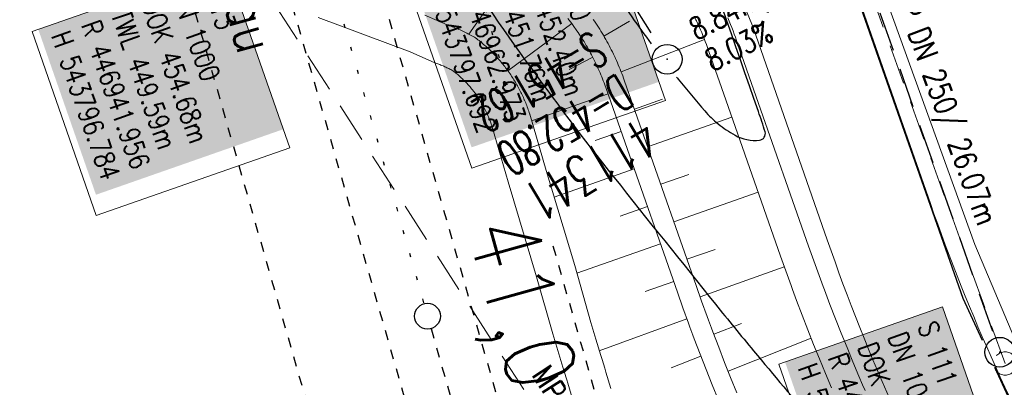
# Model space of a CAD drawing. Extents: x 446577 to 447240, y 443630 to 444842.
# Tile 6 of 71: x 446930 to 446980, y 443775 to 443794. Entities that reach past the tile are written whole.
import ezdxf

# ---------------------------------------------------------------- set-up
doc = ezdxf.new("R2010")
doc.units = 0
doc.header["$LTSCALE"] = 2
doc.header["$MEASUREMENT"] = 0
for name, pattern in [('ACAD_ISO03W100', [0.5, 0.25, -0.25]), ('AUSGEZOGEN', [0]), ('GESTRICH-X2', [1.5, 1, -0.5]), ('PUNKTX2_STR', [0.6, 0.1, -0.5])]:
    doc.linetypes.add(name, pattern=pattern)
doc.layers.get('0').update_dxf_attribs({"linetype": 'AUSGEZOGEN'})
for name, color, linetype in [('Bahnachse', 7, 'CONTINUOUS'), ('Beschriftung', 7, 'CONTINUOUS'), ('DB-Bahnachse', 15, 'CONTINUOUS'), ('FBR', 8, 'CONTINUOUS'), ('Gleisachsen', 7, 'CONTINUOUS'), ('Hintergrund', 7, 'CONTINUOUS'), ('Hintergrundplan', 7, 'CONTINUOUS'), ('Ingenieurbauwerke', 15, 'CONTINUOUS'), ('KANAL', 7, 'GESTRICH-X2'), ('SCHACHTNR', 6, 'CONTINUOUS'), ('SCHLITZRINNE', 8, 'AUSGEZOGEN'), ('SCHSYMBOL', 7, 'AUSGEZOGEN')]:
    doc.layers.add(name, color=color, linetype=linetype)
doc.styles.add('6', font='txt_____.ttf', dxfattribs={"width": 0.8, "height": 1})
doc.styles.add('8', font='txt_____.ttf', dxfattribs={"width": 0.8, "height": 1})
doc.styles.add('ROMANS', font='romans.shx', dxfattribs={"width": 0.8})

# ---------------------------------------------------------------- blocks, each defined once
blk = doc.blocks.new('GST')
at = {"color": 0}
blk.add_circle((0, 0), 0.75, dxfattribs=at)
blk.add_point((0, 0), dxfattribs=at)
blk = doc.blocks.new('10')
blk.add_blockref('GST', (0, 0))
blk = doc.blocks.new('Schacht')
at = {"color": 18, "lineweight": 9, "true_color": 0x000000}
blk.add_circle((0, 0), 0.779, dxfattribs=at)

msp = doc.modelspace()

# ---------------------------------------------------------------- linework, layer by layer
at = {"layer": 'Bahnachse', "color": 7, "linetype": 'PUNKTX2_STR'}
msp.add_line((446945.645, 443797.198), (446950.668, 443779.65), dxfattribs=at)
at = {"layer": 'Bahnachse', "linetype": 'ACAD_ISO03W100'}
msp.add_line((446951.025, 443778.4), (446970.876, 443709.042), dxfattribs=at)
at = {"layer": 'Bahnachse', "color": 7, "linetype": 'Continuous'}
msp.add_circle((446950.846, 443779.025), 0.65, dxfattribs=at)
at = {"layer": 'Beschriftung', "color": 18, "lineweight": 9, "true_color": 0x000000}
for points in [[(446959.603, 443799.143), (446962.84, 443789.876), (446953.085, 443786.468), (446949.847, 443795.736), (446959.603, 443799.143)], [(446940.679, 443796.758), (446943.914, 443787.499), (446934.159, 443784.091), (446930.924, 443793.351), (446940.679, 443796.758)], [(446976.789, 443779.498), (446980.556, 443768.716), (446972.311, 443765.836), (446968.544, 443776.618), (446976.789, 443779.498)]]:
    msp.add_lwpolyline(points, close=True, dxfattribs=at)
at = {"layer": 'FBR'}
for points in [[(446978.811, 443777.804), (446977.838, 443779.92), (446953.977, 443847.794), (446944.372, 443875.211)], [(447000.765, 443745.728), (447000.363, 443746.266), (446988.331, 443760.602), (446983.053, 443768.576), (446979.436, 443776.444)]]:
    msp.add_lwpolyline(points, dxfattribs=at)
for points in [[(446963.395, 443791.048, 0.000903), (446963.475, 443790.95, 0.008098), (446964.815, 443789.354, 0.044964), (446965.487, 443788.707, 0.04079), (446966.339, 443788.131, 0.158037), (446967.576, 443787.881, 0.469329), (446967.853, 443788.304, 0.009198), (446967.52, 443789.322, 0.000223), (446952.986, 443831.009, 0.000003), (446941.422, 443864.131, -0.000017)], [(446947.985, 443815.044, 0.012277), (446952.457, 443807.277, 0.013079), (446958.631, 443797.709, 0.003438), (446961.144, 443794.084, 0.004536), (446962.118, 443792.724, 0.010945)], [(446944.927, 443809.039, 0.01666), (446951.558, 443798.061, 0.023922), (446960.243, 443786.011, 0.001436), (446965.357, 443779.625, 0.003875), (446967.277, 443777.279, 0.002785), (446970.324, 443773.656, -0.000602), (446981.795, 443760.134, -0.0066)]]:
    msp.add_lwpolyline(points, format="xyb", dxfattribs=at)
at = {"layer": 'Gleisachsen', "linetype": 'ACAD_ISO03W100'}
for p, q in [((446947.808, 443797.817), (446973.382, 443708.462)), ((446943.482, 443796.579), (446969.057, 443707.219))]:
    msp.add_line(p, q, dxfattribs=at)
at = {"layer": 'Hintergrund', "color": 254, "lineweight": 18, "true_color": 0xcccccc}
for p, q in [((446955.237, 443796.496), (446952.932, 443793.214)), ((446958.117, 443793.747), (446954.9, 443791.37)), ((446959.728, 443793.124), (446961.024, 443793.879)), ((446960.601, 443791.327), (446964.797, 443792.952)), ((446959.175, 443792.052), (446957.979, 443791.442)), ((446959.943, 443790.208), (446956.094, 443788.859)), ((446961.271, 443789.443), (446962.687, 443789.939)), ((446961.933, 443787.555), (446966.179, 443789.043)), ((446960.605, 443788.32), (446959.289, 443787.86)), ((446961.266, 443786.433), (446957.23, 443785.019)), ((446962.594, 443785.668), (446964.01, 443786.163)), ((446963.255, 443783.78), (446967.502, 443785.268)), ((446961.927, 443784.545), (446960.553, 443784.064)), ((446962.588, 443782.658), (446958.374, 443781.181)), ((446963.917, 443781.893), (446965.332, 443782.388)), ((446964.58, 443780.006), (446968.822, 443781.507)), ((446963.25, 443780.77), (446961.806, 443780.265)), ((446963.92, 443778.886), (446959.502, 443777.285)), ((446965.267, 443778.127), (446966.67, 443778.659)), ((446965.989, 443776.262), (446970.171, 443777.924)), ((446964.622, 443777.013), (446963.119, 443776.432))]:
    msp.add_line(p, q, dxfattribs=at)
for points in [[(446897.446, 443843.078), (446898.315, 443840.597, 0.197945), (446909.973, 443827.513), (446957.244, 443804.551, -0.198221), (446967.381, 443793.174), (446970.989, 443782.875, 0.096812), (446989.639, 443750.499)], [(446966.999, 443810.897), (446976.179, 443784.694, 0.045108), (446983.49, 443768.569, 0.044349), (446993.529, 443753.985), (447000.514, 443745.55)]]:
    msp.add_lwpolyline(points, format="xyb", dxfattribs=at)
for points in [[(446967.995, 443812.015), (446972.701, 443798.464), (446978.422, 443782.64), (446982.269, 443773.532), (446985.673, 443766.346), (446994.641, 443754.968)], [(446945.332, 443794.06), (446949.969, 443792.322), (446951.215, 443791.782), (446951.325, 443791.743), (446951.369, 443791.726), (446951.425, 443791.705), (446951.476, 443791.684), (446951.527, 443791.664), (446951.575, 443791.644), (446951.631, 443791.62), (446951.677, 443791.6), (446951.72, 443791.58), (446951.776, 443791.554), (446951.826, 443791.531), (446951.875, 443791.507), (446951.929, 443791.481), (446951.968, 443791.461), (446952.023, 443791.432), (446952.077, 443791.404), (446952.121, 443791.38), (446952.159, 443791.359), (446952.198, 443791.328), (446952.24, 443791.294), (446952.282, 443791.26), (446952.323, 443791.225), (446952.371, 443791.184), (446952.413, 443791.148), (446952.447, 443791.118), (446952.494, 443791.075), (446952.534, 443791.039), (446952.566, 443791.008), (446952.612, 443790.964), (446952.651, 443790.926), (446952.69, 443790.888), (446952.728, 443790.85), (446952.766, 443790.81), (446952.81, 443790.765), (446952.847, 443790.726), (446952.877, 443790.692), (446952.914, 443790.652), (446952.956, 443790.604), (446952.991, 443790.564), (446953.027, 443790.523), (446953.067, 443790.474), (446953.098, 443790.438), (446953.135, 443790.391), (446953.153, 443790.367), (446953.19, 443790.319), (446953.216, 443790.285), (446953.248, 443790.241), (446953.284, 443790.191), (446953.313, 443790.149), (446953.353, 443790.092), (446953.378, 443790.055), (446953.412, 443790.005), (446953.435, 443789.969), (446953.464, 443789.923), (446953.497, 443789.871), (446953.525, 443789.825), (446953.553, 443789.778), (446953.584, 443789.725), (446953.606, 443789.689), (446953.632, 443789.641), (446953.668, 443789.577), (446953.688, 443789.54), (446953.708, 443789.502), (446953.736, 443789.448), (446953.769, 443789.383), (446953.788, 443789.345), (446953.806, 443789.307), (446953.834, 443789.246), (446953.86, 443789.19), (446953.885, 443789.136), (446953.888, 443789.129), (446953.89, 443789.123), (446953.918, 443789.058), (446953.939, 443789.006), (446953.956, 443788.962), (446953.978, 443788.906), (446953.999, 443788.85), (446954.014, 443788.811), (446954.032, 443788.758), (446954.052, 443788.701), (446954.071, 443788.645), (446954.084, 443788.604), (446954.911, 443785.793), (446956.345, 443781.008), (446957.155, 443778.144), (446957.408, 443777.294), (446957.664, 443776.456), (446957.729, 443776.244), (446957.861, 443775.826), (446957.913, 443775.647), (446958.166, 443774.801)], [(446950.719, 443794.177), (446951.947, 443793.644), (446952.015, 443793.62), (446952.083, 443793.594), (446952.151, 443793.568), (446952.219, 443793.541), (446952.286, 443793.514), (446952.353, 443793.486), (446952.421, 443793.457), (446952.488, 443793.428), (446952.554, 443793.398), (446952.621, 443793.367), (446952.687, 443793.336), (446952.753, 443793.304), (446952.824, 443793.269), (446952.885, 443793.238), (446952.95, 443793.204), (446953.015, 443793.17), (446953.08, 443793.135), (446953.145, 443793.099), (446953.209, 443793.063), (446953.273, 443793.026), (446953.331, 443792.981), (446953.389, 443792.936), (446953.447, 443792.89), (446953.504, 443792.844), (446953.561, 443792.797), (446953.617, 443792.75), (446953.673, 443792.702), (446953.729, 443792.654), (446953.784, 443792.605), (446953.838, 443792.556), (446953.893, 443792.506), (446953.946, 443792.456), (446953.999, 443792.405), (446954.052, 443792.354), (446954.104, 443792.302), (446954.156, 443792.25), (446954.207, 443792.197), (446954.258, 443792.144), (446954.308, 443792.091), (446954.358, 443792.037), (446954.407, 443791.982), (446954.456, 443791.927), (446954.504, 443791.872), (446954.552, 443791.816), (446954.599, 443791.76), (446954.646, 443791.704), (446954.705, 443791.63), (446954.737, 443791.589), (446954.782, 443791.53), (446954.826, 443791.472), (446954.869, 443791.412), (446954.912, 443791.353), (446954.954, 443791.293), (446955.004, 443791.221), (446955.037, 443791.172), (446955.078, 443791.111), (446955.118, 443791.05), (446955.157, 443790.988), (446955.196, 443790.926), (446955.234, 443790.864), (446955.272, 443790.801), (446955.309, 443790.738), (446955.346, 443790.675), (446955.381, 443790.611), (446955.417, 443790.547), (446955.452, 443790.483), (446955.486, 443790.418), (446955.519, 443790.353), (446955.552, 443790.288), (446955.585, 443790.223), (446955.616, 443790.157), (446955.647, 443790.091), (446955.678, 443790.024), (446955.708, 443789.958), (446955.725, 443789.92), (446955.737, 443789.891), (446955.765, 443789.824), (446955.793, 443789.756), (446955.82, 443789.688), (446955.846, 443789.62), (446955.872, 443789.552), (446955.897, 443789.484), (446955.921, 443789.415), (446955.945, 443789.346), (446955.968, 443789.277), (446955.991, 443789.208), (446955.998, 443789.185), (446956.828, 443786.362), (446958.265, 443781.567), (446959.076, 443778.701), (446959.323, 443777.871), (446959.576, 443777.043), (446959.639, 443776.839), (446959.775, 443776.406), (446959.831, 443776.214), (446960.08, 443775.382)], [(446965.502, 443774.793), (446965.19, 443775.563), (446964.884, 443776.335), (446964.584, 443777.11), (446964.289, 443777.887), (446964.222, 443778.066), (446964.071, 443778.474), (446964, 443778.666), (446963.717, 443779.447), (446963.439, 443780.23), (446960.803, 443787.754), (446959.831, 443790.528), (446959.819, 443790.562), (446959.782, 443790.666), (446959.744, 443790.769), (446959.705, 443790.872), (446959.665, 443790.974), (446959.624, 443791.076), (446959.582, 443791.178), (446959.539, 443791.279), (446959.496, 443791.38), (446959.451, 443791.48), (446959.406, 443791.58), (446959.386, 443791.623), (446959.359, 443791.68), (446959.312, 443791.779), (446959.264, 443791.878), (446959.214, 443791.976), (446959.164, 443792.074), (446959.113, 443792.172), (446959.062, 443792.269), (446959.009, 443792.365), (446958.955, 443792.461), (446958.901, 443792.556), (446958.845, 443792.651), (446958.789, 443792.746), (446958.732, 443792.84), (446958.674, 443792.933), (446958.615, 443793.026), (446958.556, 443793.118), (446958.495, 443793.21), (446958.434, 443793.302), (446958.372, 443793.392), (446958.309, 443793.482), (446958.257, 443793.555), (446958.18, 443793.661), (446958.115, 443793.749), (446958.048, 443793.837), (446957.981, 443793.924), (446957.914, 443794.01)], [(446959.194, 443793.961), (446959.261, 443793.863), (446959.328, 443793.764), (446959.393, 443793.665), (446959.458, 443793.565), (446959.521, 443793.464), (446959.584, 443793.363), (446959.646, 443793.261), (446959.707, 443793.159), (446959.767, 443793.056), (446959.826, 443792.953), (446959.884, 443792.849), (446959.941, 443792.744), (446959.997, 443792.639), (446960.053, 443792.534), (446960.107, 443792.428), (446960.16, 443792.321), (446960.212, 443792.214), (446960.264, 443792.107), (446960.293, 443792.045), (446960.314, 443791.999), (446960.363, 443791.89), (446960.412, 443791.781), (446960.459, 443791.672), (446960.505, 443791.562), (446960.551, 443791.452), (446960.595, 443791.342), (446960.638, 443791.231), (446960.68, 443791.12), (446960.722, 443791.008), (446960.762, 443790.896), (446960.775, 443790.859), (446961.747, 443788.085), (446964.383, 443780.561), (446964.658, 443779.784), (446964.939, 443779.01), (446965.009, 443778.82), (446965.159, 443778.416), (446965.225, 443778.238), (446965.517, 443777.468), (446965.815, 443776.7), (446966.119, 443775.935), (446966.428, 443775.171)], [(446971.201, 443775.419), (446970.895, 443776.144), (446970.593, 443776.875), (446970.297, 443777.607), (446970.005, 443778.342), (446969.719, 443779.08), (446969.438, 443779.819), (446969.374, 443779.992), (446969.232, 443780.373), (446969.163, 443780.561), (446968.893, 443781.304), (446968.631, 443782.044), (446965.994, 443789.574), (446965.022, 443792.347), (446965.004, 443792.396), (446964.95, 443792.547), (446964.895, 443792.698), (446964.838, 443792.847), (446964.779, 443792.997), (446964.72, 443793.146), (446964.659, 443793.294), (446964.596, 443793.442), (446964.533, 443793.589), (446964.468, 443793.735), (446964.401, 443793.881), (446964.373, 443793.943), (446964.334, 443794.026)], [(446966.437, 443792.843), (446966.418, 443792.896), (446966.36, 443793.06), (446966.299, 443793.224), (446966.238, 443793.386), (446966.174, 443793.548), (446966.11, 443793.71), (446966.043, 443793.871), (446965.976, 443794.031)], [(446965.976, 443794.031), (446966.043, 443793.871), (446966.11, 443793.71), (446966.174, 443793.548), (446966.238, 443793.386), (446966.299, 443793.224), (446966.36, 443793.06), (446966.418, 443792.896), (446966.437, 443792.843), (446967.409, 443790.07), (446970.046, 443782.543), (446970.306, 443781.81), (446970.571, 443781.077), (446970.639, 443780.895), (446970.78, 443780.516), (446970.843, 443780.346), (446971.119, 443779.617), (446971.401, 443778.89), (446971.689, 443778.165), (446971.981, 443777.443), (446972.279, 443776.722), (446972.581, 443776.005), (446972.765, 443775.575), (446972.89, 443775.286)], [(446966.437, 443792.843), (446966.418, 443792.896), (446966.36, 443793.06), (446966.299, 443793.224), (446966.238, 443793.386), (446966.174, 443793.548), (446966.11, 443793.71), (446966.043, 443793.871), (446965.976, 443794.031)], [(446965.976, 443794.031), (446966.043, 443793.871), (446966.11, 443793.71), (446966.174, 443793.548), (446966.238, 443793.386), (446966.299, 443793.224), (446966.36, 443793.06), (446966.418, 443792.896), (446966.437, 443792.843), (446967.409, 443790.07), (446970.046, 443782.543), (446970.306, 443781.81), (446970.571, 443781.077), (446970.639, 443780.895), (446970.78, 443780.516), (446970.843, 443780.346), (446971.119, 443779.617), (446971.401, 443778.89), (446971.689, 443778.165), (446971.981, 443777.443), (446972.279, 443776.722), (446972.581, 443776.005), (446972.765, 443775.575), (446972.89, 443775.286)]]:
    msp.add_lwpolyline(points, dxfattribs=at)
at = {"layer": 'Hintergrundplan', "color": 254, "lineweight": 18, "true_color": 0xcccccc}
for p, q in [((446955.237, 443796.496), (446952.932, 443793.214)), ((446958.117, 443793.747), (446954.9, 443791.37)), ((446959.728, 443793.124), (446961.024, 443793.879)), ((446960.601, 443791.327), (446964.797, 443792.952)), ((446959.175, 443792.052), (446957.979, 443791.442)), ((446959.943, 443790.208), (446956.094, 443788.859)), ((446961.271, 443789.443), (446962.687, 443789.939)), ((446961.933, 443787.555), (446966.179, 443789.043)), ((446960.605, 443788.32), (446959.289, 443787.86)), ((446961.266, 443786.433), (446957.23, 443785.019)), ((446962.594, 443785.668), (446964.01, 443786.163)), ((446963.255, 443783.78), (446967.502, 443785.268)), ((446961.927, 443784.545), (446960.553, 443784.064)), ((446962.588, 443782.658), (446958.374, 443781.181)), ((446963.917, 443781.893), (446965.332, 443782.388)), ((446964.58, 443780.006), (446968.822, 443781.507)), ((446963.25, 443780.77), (446961.806, 443780.265)), ((446963.92, 443778.886), (446959.502, 443777.285)), ((446965.267, 443778.127), (446966.67, 443778.659)), ((446965.989, 443776.262), (446970.171, 443777.924)), ((446964.622, 443777.013), (446963.119, 443776.432))]:
    msp.add_line(p, q, dxfattribs=at)
for points in [[(446897.446, 443843.078), (446898.315, 443840.597, 0.197945), (446909.973, 443827.513), (446957.244, 443804.551, -0.198221), (446967.381, 443793.174), (446970.989, 443782.875, 0.096812), (446989.639, 443750.499)], [(446966.999, 443810.897), (446976.179, 443784.694, 0.045108), (446983.49, 443768.569, 0.044349), (446993.529, 443753.985), (447000.514, 443745.55)]]:
    msp.add_lwpolyline(points, format="xyb", dxfattribs=at)
for points in [[(446967.995, 443812.015), (446972.701, 443798.464), (446978.422, 443782.64), (446982.269, 443773.532), (446985.673, 443766.346), (446994.641, 443754.968)], [(446945.332, 443794.06), (446949.969, 443792.322), (446951.215, 443791.782), (446951.325, 443791.743), (446951.369, 443791.726), (446951.425, 443791.705), (446951.476, 443791.684), (446951.527, 443791.664), (446951.575, 443791.644), (446951.631, 443791.62), (446951.677, 443791.6), (446951.72, 443791.58), (446951.776, 443791.554), (446951.826, 443791.531), (446951.875, 443791.507), (446951.929, 443791.481), (446951.968, 443791.461), (446952.023, 443791.432), (446952.077, 443791.404), (446952.121, 443791.38), (446952.159, 443791.359), (446952.198, 443791.328), (446952.24, 443791.294), (446952.282, 443791.26), (446952.323, 443791.225), (446952.371, 443791.184), (446952.413, 443791.148), (446952.447, 443791.118), (446952.494, 443791.075), (446952.534, 443791.039), (446952.566, 443791.008), (446952.612, 443790.964), (446952.651, 443790.926), (446952.69, 443790.888), (446952.728, 443790.85), (446952.766, 443790.81), (446952.81, 443790.765), (446952.847, 443790.726), (446952.877, 443790.692), (446952.914, 443790.652), (446952.956, 443790.604), (446952.991, 443790.564), (446953.027, 443790.523), (446953.067, 443790.474), (446953.098, 443790.438), (446953.135, 443790.391), (446953.153, 443790.367), (446953.19, 443790.319), (446953.216, 443790.285), (446953.248, 443790.241), (446953.284, 443790.191), (446953.313, 443790.149), (446953.353, 443790.092), (446953.378, 443790.055), (446953.412, 443790.005), (446953.435, 443789.969), (446953.464, 443789.923), (446953.497, 443789.871), (446953.525, 443789.825), (446953.553, 443789.778), (446953.584, 443789.725), (446953.606, 443789.689), (446953.632, 443789.641), (446953.668, 443789.577), (446953.688, 443789.54), (446953.708, 443789.502), (446953.736, 443789.448), (446953.769, 443789.383), (446953.788, 443789.345), (446953.806, 443789.307), (446953.834, 443789.246), (446953.86, 443789.19), (446953.885, 443789.136), (446953.888, 443789.129), (446953.89, 443789.123), (446953.918, 443789.058), (446953.939, 443789.006), (446953.956, 443788.962), (446953.978, 443788.906), (446953.999, 443788.85), (446954.014, 443788.811), (446954.032, 443788.758), (446954.052, 443788.701), (446954.071, 443788.645), (446954.084, 443788.604), (446954.911, 443785.793), (446956.345, 443781.008), (446957.155, 443778.144), (446957.408, 443777.294), (446957.664, 443776.456), (446957.729, 443776.244), (446957.861, 443775.826), (446957.913, 443775.647), (446958.166, 443774.801)], [(446950.719, 443794.177), (446951.947, 443793.644), (446952.015, 443793.62), (446952.083, 443793.594), (446952.151, 443793.568), (446952.219, 443793.541), (446952.286, 443793.514), (446952.353, 443793.486), (446952.421, 443793.457), (446952.488, 443793.428), (446952.554, 443793.398), (446952.621, 443793.367), (446952.687, 443793.336), (446952.753, 443793.304), (446952.824, 443793.269), (446952.885, 443793.238), (446952.95, 443793.204), (446953.015, 443793.17), (446953.08, 443793.135), (446953.145, 443793.099), (446953.209, 443793.063), (446953.273, 443793.026), (446953.331, 443792.981), (446953.389, 443792.936), (446953.447, 443792.89), (446953.504, 443792.844), (446953.561, 443792.797), (446953.617, 443792.75), (446953.673, 443792.702), (446953.729, 443792.654), (446953.784, 443792.605), (446953.838, 443792.556), (446953.893, 443792.506), (446953.946, 443792.456), (446953.999, 443792.405), (446954.052, 443792.354), (446954.104, 443792.302), (446954.156, 443792.25), (446954.207, 443792.197), (446954.258, 443792.144), (446954.308, 443792.091), (446954.358, 443792.037), (446954.407, 443791.982), (446954.456, 443791.927), (446954.504, 443791.872), (446954.552, 443791.816), (446954.599, 443791.76), (446954.646, 443791.704), (446954.705, 443791.63), (446954.737, 443791.589), (446954.782, 443791.53), (446954.826, 443791.472), (446954.869, 443791.412), (446954.912, 443791.353), (446954.954, 443791.293), (446955.004, 443791.221), (446955.037, 443791.172), (446955.078, 443791.111), (446955.118, 443791.05), (446955.157, 443790.988), (446955.196, 443790.926), (446955.234, 443790.864), (446955.272, 443790.801), (446955.309, 443790.738), (446955.346, 443790.675), (446955.381, 443790.611), (446955.417, 443790.547), (446955.452, 443790.483), (446955.486, 443790.418), (446955.519, 443790.353), (446955.552, 443790.288), (446955.585, 443790.223), (446955.616, 443790.157), (446955.647, 443790.091), (446955.678, 443790.024), (446955.708, 443789.958), (446955.725, 443789.92), (446955.737, 443789.891), (446955.765, 443789.824), (446955.793, 443789.756), (446955.82, 443789.688), (446955.846, 443789.62), (446955.872, 443789.552), (446955.897, 443789.484), (446955.921, 443789.415), (446955.945, 443789.346), (446955.968, 443789.277), (446955.991, 443789.208), (446955.998, 443789.185), (446956.828, 443786.362), (446958.265, 443781.567), (446959.076, 443778.701), (446959.323, 443777.871), (446959.576, 443777.043), (446959.639, 443776.839), (446959.775, 443776.406), (446959.831, 443776.214), (446960.08, 443775.382)], [(446965.502, 443774.793), (446965.19, 443775.563), (446964.884, 443776.335), (446964.584, 443777.11), (446964.289, 443777.887), (446964.222, 443778.066), (446964.071, 443778.474), (446964, 443778.666), (446963.717, 443779.447), (446963.439, 443780.23), (446960.803, 443787.754), (446959.831, 443790.528), (446959.819, 443790.562), (446959.782, 443790.666), (446959.744, 443790.769), (446959.705, 443790.872), (446959.665, 443790.974), (446959.624, 443791.076), (446959.582, 443791.178), (446959.539, 443791.279), (446959.496, 443791.38), (446959.451, 443791.48), (446959.406, 443791.58), (446959.386, 443791.623), (446959.359, 443791.68), (446959.312, 443791.779), (446959.264, 443791.878), (446959.214, 443791.976), (446959.164, 443792.074), (446959.113, 443792.172), (446959.062, 443792.269), (446959.009, 443792.365), (446958.955, 443792.461), (446958.901, 443792.556), (446958.845, 443792.651), (446958.789, 443792.746), (446958.732, 443792.84), (446958.674, 443792.933), (446958.615, 443793.026), (446958.556, 443793.118), (446958.495, 443793.21), (446958.434, 443793.302), (446958.372, 443793.392), (446958.309, 443793.482), (446958.257, 443793.555), (446958.18, 443793.661), (446958.115, 443793.749), (446958.048, 443793.837), (446957.981, 443793.924), (446957.914, 443794.01)], [(446959.194, 443793.961), (446959.261, 443793.863), (446959.328, 443793.764), (446959.393, 443793.665), (446959.458, 443793.565), (446959.521, 443793.464), (446959.584, 443793.363), (446959.646, 443793.261), (446959.707, 443793.159), (446959.767, 443793.056), (446959.826, 443792.953), (446959.884, 443792.849), (446959.941, 443792.744), (446959.997, 443792.639), (446960.053, 443792.534), (446960.107, 443792.428), (446960.16, 443792.321), (446960.212, 443792.214), (446960.264, 443792.107), (446960.293, 443792.045), (446960.314, 443791.999), (446960.363, 443791.89), (446960.412, 443791.781), (446960.459, 443791.672), (446960.505, 443791.562), (446960.551, 443791.452), (446960.595, 443791.342), (446960.638, 443791.231), (446960.68, 443791.12), (446960.722, 443791.008), (446960.762, 443790.896), (446960.775, 443790.859), (446961.747, 443788.085), (446964.383, 443780.561), (446964.658, 443779.784), (446964.939, 443779.01), (446965.009, 443778.82), (446965.159, 443778.416), (446965.225, 443778.238), (446965.517, 443777.468), (446965.815, 443776.7), (446966.119, 443775.935), (446966.428, 443775.171)], [(446971.201, 443775.419), (446970.895, 443776.144), (446970.593, 443776.875), (446970.297, 443777.607), (446970.005, 443778.342), (446969.719, 443779.08), (446969.438, 443779.819), (446969.374, 443779.992), (446969.232, 443780.373), (446969.163, 443780.561), (446968.893, 443781.304), (446968.631, 443782.044), (446965.994, 443789.574), (446965.022, 443792.347), (446965.004, 443792.396), (446964.95, 443792.547), (446964.895, 443792.698), (446964.838, 443792.847), (446964.779, 443792.997), (446964.72, 443793.146), (446964.659, 443793.294), (446964.596, 443793.442), (446964.533, 443793.589), (446964.468, 443793.735), (446964.401, 443793.881), (446964.373, 443793.943), (446964.334, 443794.026)], [(446966.437, 443792.843), (446966.418, 443792.896), (446966.36, 443793.06), (446966.299, 443793.224), (446966.238, 443793.386), (446966.174, 443793.548), (446966.11, 443793.71), (446966.043, 443793.871), (446965.976, 443794.031)], [(446965.976, 443794.031), (446966.043, 443793.871), (446966.11, 443793.71), (446966.174, 443793.548), (446966.238, 443793.386), (446966.299, 443793.224), (446966.36, 443793.06), (446966.418, 443792.896), (446966.437, 443792.843), (446967.409, 443790.07), (446970.046, 443782.543), (446970.306, 443781.81), (446970.571, 443781.077), (446970.639, 443780.895), (446970.78, 443780.516), (446970.843, 443780.346), (446971.119, 443779.617), (446971.401, 443778.89), (446971.689, 443778.165), (446971.981, 443777.443), (446972.279, 443776.722), (446972.581, 443776.005), (446972.765, 443775.575), (446972.89, 443775.286)], [(446966.437, 443792.843), (446966.418, 443792.896), (446966.36, 443793.06), (446966.299, 443793.224), (446966.238, 443793.386), (446966.174, 443793.548), (446966.11, 443793.71), (446966.043, 443793.871), (446965.976, 443794.031)], [(446965.976, 443794.031), (446966.043, 443793.871), (446966.11, 443793.71), (446966.174, 443793.548), (446966.238, 443793.386), (446966.299, 443793.224), (446966.36, 443793.06), (446966.418, 443792.896), (446966.437, 443792.843), (446967.409, 443790.07), (446970.046, 443782.543), (446970.306, 443781.81), (446970.571, 443781.077), (446970.639, 443780.895), (446970.78, 443780.516), (446970.843, 443780.346), (446971.119, 443779.617), (446971.401, 443778.89), (446971.689, 443778.165), (446971.981, 443777.443), (446972.279, 443776.722), (446972.581, 443776.005), (446972.765, 443775.575), (446972.89, 443775.286)]]:
    msp.add_lwpolyline(points, dxfattribs=at)
at = {"layer": 'Ingenieurbauwerke', "color": 8, "linetype": 'PUNKTX2_STR'}
msp.add_line((446952.423, 443799.138), (446954.476, 443791.966), dxfattribs=at)
at = {"layer": 'Ingenieurbauwerke', "linetype": 'ACAD_ISO03W100'}
for p, q in [((446938.867, 443795.258), (446964.444, 443705.894)), ((446957.168, 443782.56), (446977.996, 443709.787))]:
    msp.add_line(p, q, dxfattribs=at)
at = {"layer": 'KANAL'}
for p, q in [((446962.625, 443825.406), (446979.438, 443777.906)), ((446948.344, 443815.344), (446962.531, 443792.594))]:
    msp.add_line(p, q, dxfattribs=at)
at = {"layer": 'KANAL', "color": 92, "lineweight": 9, "true_color": 0x00b400}
for p, q in [((446979.948, 443776.644, 452.91), (446971.057, 443801.156, 452.524)), ((446980.149, 443737.558, 451.557), (446942.165, 443796.227, 454.675))]:
    msp.add_line(p, q, dxfattribs=at)
at = {"layer": 'SCHLITZRINNE', "flags": 128}
msp.add_lwpolyline([(446918.666, 444051.482, 0.001942), (446927.717, 444023.784, 0.002834), (446934.101, 444004.864, 0.000005), (446941.432, 443983.537, 0.000867), (446941.474, 443983.415, 0.000084), (446947.849, 443965.085, 0.000199), (446950.544, 443957.352, 0.000027), (446955.553, 443942.997, 0.000044), (446958.667, 443934.078, 0.000101), (446962.051, 443924.393, 0.000084), (446966.153, 443912.669, 0.000975), (446970.092, 443901.486, -0.001001), (446974.031, 443890.303, -0.000613), (446978.162, 443878.453, 0.000574), (446982.293, 443866.603, 0.000043), (446985.962, 443856.119, 0.000041), (446989.821, 443845.1, 0.000098), (446990.721, 443842.532, -0.000006), (447006.522, 443797.477, -0.000336), (447009.233, 443789.73, -0.000126), (447016.458, 443769.022)], format="xyb", dxfattribs=at)
at = {"layer": 'SCHLITZRINNE'}
msp.add_lwpolyline([(446977.569, 443880.16, -0.000088), (446978.162, 443878.453, 0.000574), (446982.293, 443866.603, 0.000043), (446985.962, 443856.119, 0.000041), (446989.821, 443845.1, 0.000098), (446990.721, 443842.532, -0.000006), (447006.522, 443797.477, -0.000336), (447009.233, 443789.73, -0.000126), (447016.458, 443769.022)], format="xyb", dxfattribs=at)

# ---------------------------------------------------------------- block references
at = {"layer": 'KANAL', "xscale": 0.75, "yscale": 0.75}
msp.add_blockref('Schacht', (446979.948, 443776.644), dxfattribs=at)
at = {"layer": 'SCHSYMBOL', "rotation": 289.2892000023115}
for p in [(446962.922, 443791.953), (446979.681, 443777.209)]:
    msp.add_blockref('10', p, dxfattribs=at)

# ---------------------------------------------------------------- texts
at = {"layer": 'Beschriftung', "color": 92, "true_color": 0x00b400, "char_height": 1.1, "attachment_point": 1, "line_spacing_factor": 0.959981, "style": '6'}
for s, insert, rotation in [('UP DN 200/^J8.84m/^J8.03%', (446963.1, 443795.439), 27.049), ('MP DN 250/ 26.07m', (446975.27, 443795.854), 289.9367), ('MP DN 200/ 69.89m/ 0.40%', (446956.988, 443776.665), 302.9202)]:
    msp.add_mtext(s, dxfattribs=dict(at, insert=insert, rotation=rotation))
at = {"layer": 'Beschriftung', "color": 18, "true_color": 0x000000, "char_height": 1, "attachment_point": 1, "rotation": 289.2551, "line_spacing_factor": 0.959981, "style": '8', "bg_fill": 1, "box_fill_scale": 1.5, "bg_fill_color": 256, "bg_fill_true_color": 11599800, "bg_fill_transparency": 0}
for s, insert in [('S 110^JDN 600^JDOK 452.40m^JTWL 451.76m^JR 446962.973^JH 543797.692', (446959.295, 443798.506)), ('S 13^JDN 1000^JDOK 454.68m^JTWL 449.59m^JR 446941.956^JH 543796.784', (446940.372, 443796.121)), ('S 111 (Bestand)^JDN 1000^JDOK 452.91m^JR 446979.739^JH 543777.201', (446976.482, 443778.861))]:
    msp.add_mtext(s, dxfattribs=dict(at, insert=insert))
at = {"layer": 'DB-Bahnachse', "linetype": 'Continuous', "style": 'ROMANS', "oblique": 360, "width": 0.8334}
msp.add_text('41,0', height=3.5, rotation=285.5691, dxfattribs=at).set_placement((446952.795, 443783.453))
at = {"layer": 'Ingenieurbauwerke', "color": 7, "linetype": 'Continuous', "style": 'ROMANS', "oblique": 360, "width": 0.8337}
msp.add_text('Tunnel Offenbau', height=2, rotation=285.5691, dxfattribs=at).set_placement((446936.445, 443809.658))
at = {"layer": 'SCHACHTNR', "style": 'ROMANS'}
for s, height, width, p in [('S=451.62', 1.8, 0.6, (446959.129, 443793.428)), ('D=452.80', 1.8, 0.6, (446960.43, 443791.269)), ('411341', 2, 0.7, (446961.694, 443789.136))]:
    msp.add_text(s, height=height, rotation=210.8147, dxfattribs=dict(at, width=width)).set_placement(p)

doc.saveas('drawing.dxf')
